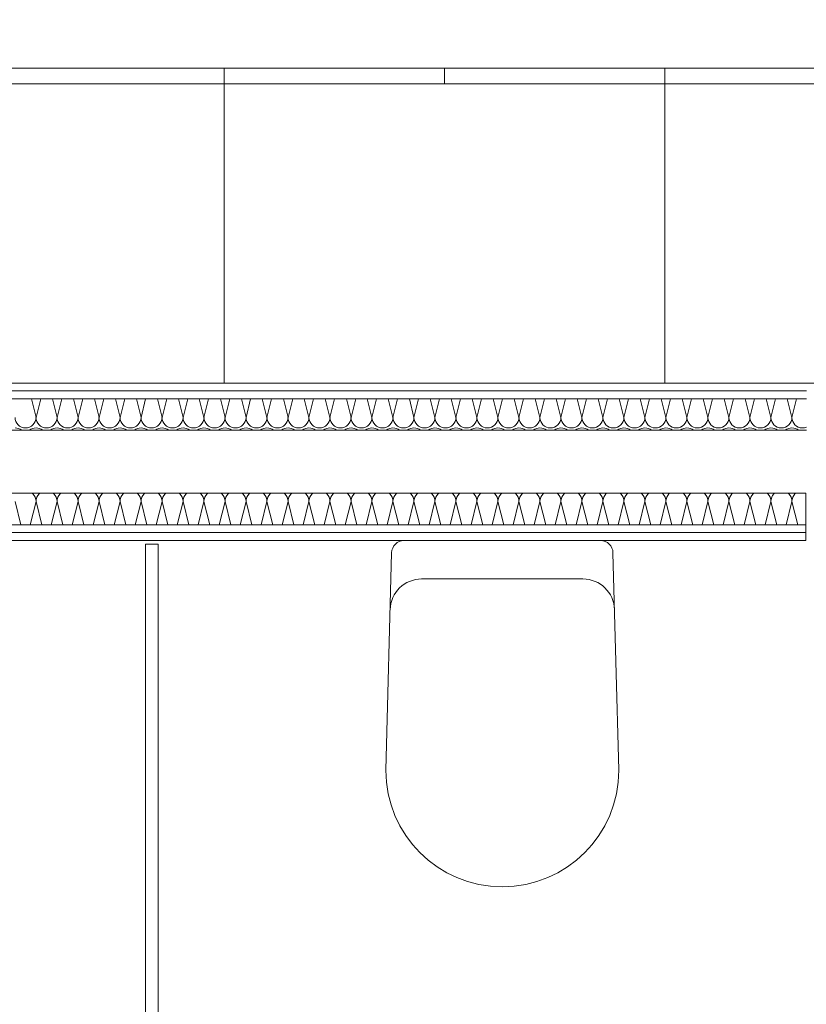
# Model space of a CAD drawing. Header units: metres. Extents: x -167 to 338, y -186 to 508.
# Tile 93 of 113: x 53.22 to 54.47, y 39.86 to 41.43. Entities that reach past the tile are written whole.
import ezdxf

# ---------------------------------------------------------------- set-up
doc = ezdxf.new("R2010")
doc.units = ezdxf.units.M
doc.header["$MEASUREMENT"] = 0
for name, color, linetype in [('10 Vormauerung', 7, 'Continuous'), ('50 Sanitäreinrichtung', 7, 'Continuous'), ('70 Sanitär Installation', 7, 'Continuous'), ('94 Genehmigungsplanung Bemaßung', 7, 'Continuous')]:
    doc.layers.add(name, color=color, linetype=linetype)
doc.styles.add('ERSTELLTER_STIL_1', font='arial.ttf')
doc.dimstyles.new('ERSTELLTER_STIL__1', dxfattribs={"dimtxt": 0.25, "dimasz": 0.19, "dimexe": 0.18, "dimexo": 0.1, "dimgap": 0, "dimtad": 1, "dimtih": 1, "dimtoh": 1, "dimzin": 0, "dimdsep": 46, "dimtxsty": 'ERSTELLTER_STIL_1', "dimblk": 'ARROWHEAD_6', "dimblk1": 'ARROWHEAD_6', "dimblk2": 'ARROWHEAD_6', "dimcen": 0.09, "dimclrd": 7, "dimclre": 7, "dimclrt": 7, "dimazin": 0, "dimtfac": 1, "dimtdec": 4, "dimtmove": 0, "dimatfit": 3, "dimfxl": 1, "dimtolj": 1, "dimtzin": 0, "dimarcsym": 0})
doc.dimstyles.new('ERSTELLTER_STIL__2', dxfattribs={"dimtxt": 0.25, "dimasz": 0.19, "dimexe": 0.18, "dimexo": 0.1, "dimgap": 0, "dimtad": 1, "dimzin": 0, "dimdsep": 46, "dimtxsty": 'ERSTELLTER_STIL_1', "dimblk": 'ARROWHEAD_6', "dimblk1": 'ARROWHEAD_6', "dimblk2": 'ARROWHEAD_6', "dimcen": 0.09, "dimclrd": 7, "dimclre": 7, "dimclrt": 7, "dimazin": 0, "dimtfac": 1, "dimtdec": 4, "dimtmove": 0, "dimatfit": 3, "dimfxl": 1, "dimtolj": 1, "dimtzin": 0, "dimarcsym": 0})
doc.dimstyles.new('ERSTELLTER_STIL__3', dxfattribs={"dimtxt": 0.2, "dimasz": 0.19, "dimexe": 0.18, "dimexo": 0.1, "dimgap": 0, "dimtad": 1, "dimtih": 1, "dimtoh": 1, "dimzin": 0, "dimdsep": 46, "dimtxsty": 'ERSTELLTER_STIL_1', "dimblk": 'ARROWHEAD_10', "dimblk1": 'ARROWHEAD_10', "dimblk2": 'ARROWHEAD_10', "dimcen": 0.09, "dimclrd": 8, "dimclre": 8, "dimclrt": 8, "dimazin": 0, "dimtfac": 1, "dimtdec": 4, "dimtmove": 0, "dimatfit": 3, "dimfxl": 1, "dimtolj": 1, "dimtzin": 0, "dimarcsym": 0})
pattern_1 = [(0, (27236.132094, 33357.27905), (0, 0.075), [0, -0.075])]

# ---------------------------------------------------------------- blocks, each defined once
blk = doc.blocks.new('*X130', base_point=(27236.1321, 33357.279))
at = {"layer": '10 Vormauerung', "color": 7, "linetype": 'Continuous', "lineweight": 13}
for p, q in [((53.2414, 40.8253), (53.2488, 40.7957)), ((53.2562, 40.8253), (53.2488, 40.7957)), ((53.2747, 40.8253), (53.2821, 40.7957)), ((53.2895, 40.8253), (53.2821, 40.7957)), ((53.308, 40.8253), (53.3154, 40.7957)), ((53.3228, 40.8253), (53.3154, 40.7957)), ((53.3414, 40.8253), (53.3488, 40.7957)), ((53.3562, 40.8253), (53.3488, 40.7957)), ((53.3747, 40.8253), (53.3821, 40.7957)), ((53.3895, 40.8253), (53.3821, 40.7957)), ((53.408, 40.8253), (53.4154, 40.7957)), ((53.4228, 40.8253), (53.4154, 40.7957)), ((53.4414, 40.8253), (53.4488, 40.7957)), ((53.4562, 40.8253), (53.4488, 40.7957)), ((53.4747, 40.8253), (53.4821, 40.7957)), ((53.4895, 40.8253), (53.4821, 40.7957)), ((53.508, 40.8253), (53.5154, 40.7957)), ((53.5228, 40.8253), (53.5154, 40.7957)), ((53.5414, 40.8253), (53.5488, 40.7957)), ((53.5562, 40.8253), (53.5488, 40.7957)), ((53.5747, 40.8253), (53.5821, 40.7957)), ((53.5895, 40.8253), (53.5821, 40.7957)), ((53.608, 40.8253), (53.6154, 40.7957)), ((53.6228, 40.8253), (53.6154, 40.7957)), ((53.6414, 40.8253), (53.6488, 40.7957)), ((53.6562, 40.8253), (53.6488, 40.7957)), ((53.6747, 40.8253), (53.6821, 40.7957)), ((53.6895, 40.8253), (53.6821, 40.7957)), ((53.708, 40.8253), (53.7154, 40.7957)), ((53.7228, 40.8253), (53.7154, 40.7957)), ((53.7414, 40.8253), (53.7488, 40.7957)), ((53.7562, 40.8253), (53.7488, 40.7957)), ((53.7747, 40.8253), (53.7821, 40.7957)), ((53.7895, 40.8253), (53.7821, 40.7957)), ((53.808, 40.8253), (53.8154, 40.7957)), ((53.8228, 40.8253), (53.8154, 40.7957)), ((53.8414, 40.8253), (53.8488, 40.7957)), ((53.8562, 40.8253), (53.8488, 40.7957)), ((53.8747, 40.8253), (53.8821, 40.7957)), ((53.8895, 40.8253), (53.8821, 40.7957)), ((53.908, 40.8253), (53.9154, 40.7957)), ((53.9228, 40.8253), (53.9154, 40.7957)), ((53.9414, 40.8253), (53.9488, 40.7957)), ((53.9562, 40.8253), (53.9488, 40.7957)), ((53.9747, 40.8253), (53.9821, 40.7957)), ((53.9895, 40.8253), (53.9821, 40.7957)), ((54.008, 40.8253), (54.0154, 40.7957)), ((54.0228, 40.8253), (54.0154, 40.7957)), ((54.0414, 40.8253), (54.0488, 40.7957)), ((54.0562, 40.8253), (54.0488, 40.7957)), ((54.0747, 40.8253), (54.0821, 40.7957)), ((54.0895, 40.8253), (54.0821, 40.7957)), ((54.108, 40.8253), (54.1154, 40.7957)), ((54.1228, 40.8253), (54.1154, 40.7957)), ((54.1414, 40.8253), (54.1488, 40.7957)), ((54.1562, 40.8253), (54.1488, 40.7957)), ((54.1747, 40.8253), (54.1821, 40.7957)), ((54.1895, 40.8253), (54.1821, 40.7957)), ((54.208, 40.8253), (54.2154, 40.7957)), ((54.2228, 40.8253), (54.2154, 40.7957)), ((54.2414, 40.8253), (54.2488, 40.7957)), ((54.2562, 40.8253), (54.2488, 40.7957)), ((54.2747, 40.8253), (54.2821, 40.7957)), ((54.2895, 40.8253), (54.2821, 40.7957)), ((54.308, 40.8253), (54.3154, 40.7957)), ((54.3228, 40.8253), (54.3154, 40.7957)), ((54.3414, 40.8253), (54.3488, 40.7957)), ((54.3562, 40.8253), (54.3488, 40.7957)), ((54.3747, 40.8253), (54.3821, 40.7957)), ((54.3895, 40.8253), (54.3821, 40.7957)), ((54.408, 40.8253), (54.4154, 40.7957)), ((54.4228, 40.8253), (54.4154, 40.7957)), ((54.4414, 40.8253), (54.4488, 40.7957)), ((54.4562, 40.8253), (54.4488, 40.7957))]:
    blk.add_line(p, q, dxfattribs=at)
for centre, start, end in [((53.2321, 40.7957), 180, 270), ((53.2321, 40.7957), 270, 0), ((53.2654, 40.7957), 180, 270), ((53.2654, 40.7957), 270, 0), ((53.2988, 40.7957), 180, 270), ((53.2988, 40.7957), 270, 0), ((53.3321, 40.7957), 180, 270), ((53.3321, 40.7957), 270, 0), ((53.3654, 40.7957), 180, 270), ((53.3654, 40.7957), 270, 0), ((53.3988, 40.7957), 180, 270), ((53.3988, 40.7957), 270, 0), ((53.4321, 40.7957), 180, 270), ((53.4321, 40.7957), 270, 0), ((53.4654, 40.7957), 180, 270), ((53.4654, 40.7957), 270, 0), ((53.4988, 40.7957), 180, 270), ((53.4988, 40.7957), 270, 0), ((53.5321, 40.7957), 180, 270), ((53.5321, 40.7957), 270, 0), ((53.5654, 40.7957), 180, 270), ((53.5654, 40.7957), 270, 0), ((53.5988, 40.7957), 180, 270), ((53.5988, 40.7957), 270, 0), ((53.6321, 40.7957), 180, 270), ((53.6321, 40.7957), 270, 0), ((53.6654, 40.7957), 180, 270), ((53.6654, 40.7957), 270, 0), ((53.6988, 40.7957), 180, 270), ((53.6988, 40.7957), 270, 0), ((53.7321, 40.7957), 180, 270), ((53.7321, 40.7957), 270, 0), ((53.7654, 40.7957), 180, 270), ((53.7654, 40.7957), 270, 0), ((53.7988, 40.7957), 180, 270), ((53.7988, 40.7957), 270, 0), ((53.8321, 40.7957), 180, 270), ((53.8321, 40.7957), 270, 0), ((53.8654, 40.7957), 180, 270), ((53.8654, 40.7957), 270, 0), ((53.8988, 40.7957), 180, 270), ((53.8988, 40.7957), 270, 0), ((53.9321, 40.7957), 180, 270), ((53.9321, 40.7957), 270, 0), ((53.9654, 40.7957), 180, 270), ((53.9654, 40.7957), 270, 0), ((53.9988, 40.7957), 180, 270), ((53.9988, 40.7957), 270, 0), ((54.0321, 40.7957), 180, 270), ((54.0321, 40.7957), 270, 0), ((54.0654, 40.7957), 180, 270), ((54.0654, 40.7957), 270, 0), ((54.0988, 40.7957), 180, 270), ((54.0988, 40.7957), 270, 0), ((54.1321, 40.7957), 180, 270), ((54.1321, 40.7957), 270, 0), ((54.1654, 40.7957), 180, 270), ((54.1654, 40.7957), 270, 0), ((54.1988, 40.7957), 180, 270), ((54.1988, 40.7957), 270, 0), ((54.2321, 40.7957), 180, 270), ((54.2321, 40.7957), 270, 0), ((54.2654, 40.7957), 180, 270), ((54.2654, 40.7957), 270, 0), ((54.2988, 40.7957), 180, 270), ((54.2988, 40.7957), 270, 0), ((54.3321, 40.7957), 180, 270), ((54.3321, 40.7957), 270, 0), ((54.3654, 40.7957), 180, 270), ((54.3654, 40.7957), 270, 0), ((54.3988, 40.7957), 180, 270), ((54.3988, 40.7957), 270, 0), ((54.4321, 40.7957), 180, 270), ((54.4321, 40.7957), 270, 0), ((54.4654, 40.7957), 180, 270), ((53.2154, 40.7624), 50.6719, 90), ((53.2488, 40.7624), 90, 129.3281), ((53.2488, 40.7624), 50.6719, 90), ((53.2821, 40.7624), 90, 129.3281), ((53.2821, 40.7624), 50.6719, 90), ((53.3154, 40.7624), 90, 129.3281), ((53.3154, 40.7624), 50.6719, 90), ((53.3488, 40.7624), 90, 129.3281), ((53.3488, 40.7624), 50.6719, 90), ((53.3821, 40.7624), 90, 129.3281), ((53.3821, 40.7624), 50.6719, 90), ((53.4154, 40.7624), 90, 129.3281), ((53.4154, 40.7624), 50.6719, 90), ((53.4488, 40.7624), 90, 129.3281), ((53.4488, 40.7624), 50.6719, 90), ((53.4821, 40.7624), 90, 129.3281), ((53.4821, 40.7624), 50.6719, 90), ((53.5154, 40.7624), 90, 129.3281), ((53.5154, 40.7624), 50.6719, 90), ((53.5488, 40.7624), 90, 129.3281), ((53.5488, 40.7624), 50.6719, 90), ((53.5821, 40.7624), 90, 129.3281), ((53.5821, 40.7624), 50.6719, 90), ((53.6154, 40.7624), 90, 129.3281), ((53.6154, 40.7624), 50.6719, 90), ((53.6488, 40.7624), 90, 129.3281), ((53.6488, 40.7624), 50.6719, 90), ((53.6821, 40.7624), 90, 129.3281), ((53.6821, 40.7624), 50.6719, 90), ((53.7154, 40.7624), 90, 129.3281), ((53.7154, 40.7624), 50.6719, 90), ((53.7488, 40.7624), 90, 129.3281), ((53.7488, 40.7624), 50.6719, 90), ((53.7821, 40.7624), 90, 129.3281), ((53.7821, 40.7624), 50.6719, 90), ((53.8154, 40.7624), 90, 129.3281), ((53.8154, 40.7624), 50.6719, 90), ((53.8488, 40.7624), 90, 129.3281), ((53.8488, 40.7624), 50.6719, 90), ((53.8821, 40.7624), 90, 129.3281), ((53.8821, 40.7624), 50.6719, 90), ((53.9154, 40.7624), 90, 129.3281), ((53.9154, 40.7624), 50.6719, 90), ((53.9488, 40.7624), 90, 129.3281), ((53.9488, 40.7624), 50.6719, 90), ((53.9821, 40.7624), 90, 129.3281), ((53.9821, 40.7624), 50.6719, 90), ((54.0154, 40.7624), 90, 129.3281), ((54.0154, 40.7624), 50.6719, 90), ((54.0488, 40.7624), 90, 129.3281), ((54.0488, 40.7624), 50.6719, 90), ((54.0821, 40.7624), 90, 129.3281), ((54.0821, 40.7624), 50.6719, 90), ((54.1154, 40.7624), 90, 129.3281), ((54.1154, 40.7624), 50.6719, 90), ((54.1488, 40.7624), 90, 129.3281), ((54.1488, 40.7624), 50.6719, 90), ((54.1821, 40.7624), 90, 129.3281), ((54.1821, 40.7624), 50.6719, 90), ((54.2154, 40.7624), 90, 129.3281), ((54.2154, 40.7624), 50.6719, 90), ((54.2488, 40.7624), 90, 129.3281), ((54.2488, 40.7624), 50.6719, 90), ((54.2821, 40.7624), 90, 129.3281), ((54.2821, 40.7624), 50.6719, 90), ((54.3154, 40.7624), 90, 129.3281), ((54.3154, 40.7624), 50.6719, 90), ((54.3488, 40.7624), 90, 129.3281), ((54.3488, 40.7624), 50.6719, 90), ((54.3821, 40.7624), 90, 129.3281), ((54.3821, 40.7624), 50.6719, 90), ((54.4154, 40.7624), 90, 129.3281), ((54.4154, 40.7624), 50.6719, 90), ((54.4488, 40.7624), 90, 129.3281), ((54.4488, 40.7624), 50.6719, 90), ((54.4654, 40.7957), 270, 293.1942), ((54.4821, 40.7624), 127.3118, 129.3281)]:
    blk.add_arc(centre, 0.0167, start, end, dxfattribs=at)
blk = doc.blocks.new('*X131', base_point=(27236.1321, 33357.279))
at = {"layer": '10 Vormauerung', "color": 7, "linetype": 'Continuous', "lineweight": 13}
for p, q in [((53.2439, 40.6742), (53.2425, 40.6753)), ((53.255, 40.6753), (53.2536, 40.6742)), ((53.2772, 40.6742), (53.2759, 40.6753)), ((53.2883, 40.6753), (53.287, 40.6742)), ((53.3105, 40.6742), (53.3092, 40.6753)), ((53.3217, 40.6753), (53.3203, 40.6742)), ((53.3439, 40.6742), (53.3425, 40.6753)), ((53.355, 40.6753), (53.3536, 40.6742)), ((53.3772, 40.6742), (53.3759, 40.6753)), ((53.3883, 40.6753), (53.387, 40.6742)), ((53.4105, 40.6742), (53.4092, 40.6753)), ((53.4217, 40.6753), (53.4203, 40.6742)), ((53.4439, 40.6742), (53.4425, 40.6753)), ((53.455, 40.6753), (53.4536, 40.6742)), ((53.4772, 40.6742), (53.4759, 40.6753)), ((53.4883, 40.6753), (53.487, 40.6742)), ((53.5105, 40.6742), (53.5092, 40.6753)), ((53.5217, 40.6753), (53.5203, 40.6742)), ((53.5439, 40.6742), (53.5425, 40.6753)), ((53.555, 40.6753), (53.5536, 40.6742)), ((53.5772, 40.6742), (53.5759, 40.6753)), ((53.5883, 40.6753), (53.587, 40.6742)), ((53.6105, 40.6742), (53.6092, 40.6753)), ((53.6217, 40.6753), (53.6203, 40.6742)), ((53.6439, 40.6742), (53.6425, 40.6753)), ((53.655, 40.6753), (53.6536, 40.6742)), ((53.6772, 40.6742), (53.6759, 40.6753)), ((53.6883, 40.6753), (53.687, 40.6742)), ((53.7105, 40.6742), (53.7092, 40.6753)), ((53.7217, 40.6753), (53.7203, 40.6742)), ((53.7439, 40.6742), (53.7425, 40.6753)), ((53.755, 40.6753), (53.7536, 40.6742)), ((53.7772, 40.6742), (53.7759, 40.6753)), ((53.7883, 40.6753), (53.787, 40.6742)), ((53.8105, 40.6742), (53.8092, 40.6753)), ((53.8217, 40.6753), (53.8203, 40.6742)), ((53.8439, 40.6742), (53.8425, 40.6753)), ((53.855, 40.6753), (53.8536, 40.6742)), ((53.8772, 40.6742), (53.8759, 40.6753)), ((53.8883, 40.6753), (53.887, 40.6742)), ((53.9105, 40.6742), (53.9092, 40.6753)), ((53.9217, 40.6753), (53.9203, 40.6742)), ((53.9439, 40.6742), (53.9425, 40.6753)), ((53.955, 40.6753), (53.9536, 40.6742)), ((53.9772, 40.6742), (53.9759, 40.6753)), ((53.9883, 40.6753), (53.987, 40.6742)), ((54.0105, 40.6742), (54.0092, 40.6753)), ((54.0217, 40.6753), (54.0203, 40.6742)), ((54.0439, 40.6742), (54.0425, 40.6753)), ((54.055, 40.6753), (54.0536, 40.6742)), ((54.0772, 40.6742), (54.0759, 40.6753)), ((54.0883, 40.6753), (54.087, 40.6742)), ((54.1105, 40.6742), (54.1092, 40.6753)), ((54.1217, 40.6753), (54.1203, 40.6742)), ((54.1439, 40.6742), (54.1425, 40.6753)), ((54.155, 40.6753), (54.1536, 40.6742)), ((54.1772, 40.6742), (54.1759, 40.6753)), ((54.1883, 40.6753), (54.187, 40.6742)), ((54.2105, 40.6742), (54.2092, 40.6753)), ((54.2217, 40.6753), (54.2203, 40.6742)), ((54.2439, 40.6742), (54.2425, 40.6753)), ((54.255, 40.6753), (54.2536, 40.6742)), ((54.2772, 40.6742), (54.2759, 40.6753)), ((54.2883, 40.6753), (54.287, 40.6742)), ((54.3105, 40.6742), (54.3092, 40.6753)), ((54.3217, 40.6753), (54.3203, 40.6742)), ((54.3439, 40.6742), (54.3425, 40.6753)), ((54.355, 40.6753), (54.3536, 40.6742)), ((54.3772, 40.6742), (54.3759, 40.6753)), ((54.3883, 40.6753), (54.387, 40.6742)), ((54.4105, 40.6742), (54.4092, 40.6753)), ((54.4217, 40.6753), (54.4203, 40.6742)), ((54.4439, 40.6742), (54.4425, 40.6753)), ((54.455, 40.6753), (54.4536, 40.6742)), ((53.2247, 40.6253), (53.2154, 40.6624)), ((53.2395, 40.6253), (53.2488, 40.6624)), ((53.246, 40.6716), (53.2439, 40.6742)), ((53.2475, 40.6688), (53.246, 40.6716)), ((53.2484, 40.6656), (53.2475, 40.6688)), ((53.2488, 40.6624), (53.2484, 40.6656)), ((53.2491, 40.6656), (53.2488, 40.6624)), ((53.258, 40.6253), (53.2488, 40.6624)), ((53.25, 40.6688), (53.2491, 40.6656)), ((53.2516, 40.6716), (53.25, 40.6688)), ((53.2536, 40.6742), (53.2516, 40.6716)), ((53.2728, 40.6253), (53.2821, 40.6624)), ((53.2793, 40.6716), (53.2772, 40.6742)), ((53.2808, 40.6688), (53.2793, 40.6716)), ((53.2818, 40.6656), (53.2808, 40.6688)), ((53.2821, 40.6624), (53.2818, 40.6656)), ((53.2824, 40.6656), (53.2821, 40.6624)), ((53.2914, 40.6253), (53.2821, 40.6624)), ((53.2834, 40.6688), (53.2824, 40.6656)), ((53.2849, 40.6716), (53.2834, 40.6688)), ((53.287, 40.6742), (53.2849, 40.6716)), ((53.3062, 40.6253), (53.3154, 40.6624)), ((53.3126, 40.6716), (53.3105, 40.6742)), ((53.3142, 40.6688), (53.3126, 40.6716)), ((53.3151, 40.6656), (53.3142, 40.6688)), ((53.3154, 40.6624), (53.3151, 40.6656)), ((53.3157, 40.6656), (53.3154, 40.6624)), ((53.3247, 40.6253), (53.3154, 40.6624)), ((53.3167, 40.6688), (53.3157, 40.6656)), ((53.3182, 40.6716), (53.3167, 40.6688)), ((53.3203, 40.6742), (53.3182, 40.6716)), ((53.3395, 40.6253), (53.3488, 40.6624)), ((53.346, 40.6716), (53.3439, 40.6742)), ((53.3475, 40.6688), (53.346, 40.6716)), ((53.3484, 40.6656), (53.3475, 40.6688)), ((53.3488, 40.6624), (53.3484, 40.6656)), ((53.3491, 40.6656), (53.3488, 40.6624)), ((53.358, 40.6253), (53.3488, 40.6624)), ((53.35, 40.6688), (53.3491, 40.6656)), ((53.3516, 40.6716), (53.35, 40.6688)), ((53.3536, 40.6742), (53.3516, 40.6716)), ((53.3728, 40.6253), (53.3821, 40.6624)), ((53.3793, 40.6716), (53.3772, 40.6742)), ((53.3808, 40.6688), (53.3793, 40.6716)), ((53.3818, 40.6656), (53.3808, 40.6688)), ((53.3821, 40.6624), (53.3818, 40.6656)), ((53.3824, 40.6656), (53.3821, 40.6624)), ((53.3914, 40.6253), (53.3821, 40.6624)), ((53.3834, 40.6688), (53.3824, 40.6656)), ((53.3849, 40.6716), (53.3834, 40.6688)), ((53.387, 40.6742), (53.3849, 40.6716)), ((53.4062, 40.6253), (53.4154, 40.6624)), ((53.4126, 40.6716), (53.4105, 40.6742)), ((53.4142, 40.6688), (53.4126, 40.6716)), ((53.4151, 40.6656), (53.4142, 40.6688)), ((53.4154, 40.6624), (53.4151, 40.6656)), ((53.4157, 40.6656), (53.4154, 40.6624)), ((53.4247, 40.6253), (53.4154, 40.6624)), ((53.4167, 40.6688), (53.4157, 40.6656)), ((53.4182, 40.6716), (53.4167, 40.6688)), ((53.4203, 40.6742), (53.4182, 40.6716)), ((53.4395, 40.6253), (53.4488, 40.6624)), ((53.446, 40.6716), (53.4439, 40.6742)), ((53.4475, 40.6688), (53.446, 40.6716)), ((53.4484, 40.6656), (53.4475, 40.6688)), ((53.4488, 40.6624), (53.4484, 40.6656)), ((53.4491, 40.6656), (53.4488, 40.6624)), ((53.458, 40.6253), (53.4488, 40.6624)), ((53.45, 40.6688), (53.4491, 40.6656)), ((53.4516, 40.6716), (53.45, 40.6688)), ((53.4536, 40.6742), (53.4516, 40.6716)), ((53.4728, 40.6253), (53.4821, 40.6624)), ((53.4793, 40.6716), (53.4772, 40.6742)), ((53.4808, 40.6688), (53.4793, 40.6716)), ((53.4818, 40.6656), (53.4808, 40.6688)), ((53.4821, 40.6624), (53.4818, 40.6656)), ((53.4824, 40.6656), (53.4821, 40.6624)), ((53.4914, 40.6253), (53.4821, 40.6624)), ((53.4834, 40.6688), (53.4824, 40.6656)), ((53.4849, 40.6716), (53.4834, 40.6688)), ((53.487, 40.6742), (53.4849, 40.6716)), ((53.5062, 40.6253), (53.5154, 40.6624)), ((53.5126, 40.6716), (53.5105, 40.6742)), ((53.5142, 40.6688), (53.5126, 40.6716)), ((53.5151, 40.6656), (53.5142, 40.6688)), ((53.5154, 40.6624), (53.5151, 40.6656)), ((53.5157, 40.6656), (53.5154, 40.6624)), ((53.5247, 40.6253), (53.5154, 40.6624)), ((53.5167, 40.6688), (53.5157, 40.6656)), ((53.5182, 40.6716), (53.5167, 40.6688)), ((53.5203, 40.6742), (53.5182, 40.6716)), ((53.5395, 40.6253), (53.5488, 40.6624)), ((53.546, 40.6716), (53.5439, 40.6742)), ((53.5475, 40.6688), (53.546, 40.6716)), ((53.5484, 40.6656), (53.5475, 40.6688)), ((53.5488, 40.6624), (53.5484, 40.6656)), ((53.5491, 40.6656), (53.5488, 40.6624)), ((53.558, 40.6253), (53.5488, 40.6624)), ((53.55, 40.6688), (53.5491, 40.6656)), ((53.5516, 40.6716), (53.55, 40.6688)), ((53.5536, 40.6742), (53.5516, 40.6716)), ((53.5728, 40.6253), (53.5821, 40.6624)), ((53.5793, 40.6716), (53.5772, 40.6742)), ((53.5808, 40.6688), (53.5793, 40.6716)), ((53.5818, 40.6656), (53.5808, 40.6688)), ((53.5821, 40.6624), (53.5818, 40.6656)), ((53.5824, 40.6656), (53.5821, 40.6624)), ((53.5914, 40.6253), (53.5821, 40.6624)), ((53.5834, 40.6688), (53.5824, 40.6656)), ((53.5849, 40.6716), (53.5834, 40.6688)), ((53.587, 40.6742), (53.5849, 40.6716)), ((53.6062, 40.6253), (53.6154, 40.6624)), ((53.6126, 40.6716), (53.6105, 40.6742)), ((53.6142, 40.6688), (53.6126, 40.6716)), ((53.6151, 40.6656), (53.6142, 40.6688)), ((53.6154, 40.6624), (53.6151, 40.6656)), ((53.6157, 40.6656), (53.6154, 40.6624)), ((53.6247, 40.6253), (53.6154, 40.6624)), ((53.6167, 40.6688), (53.6157, 40.6656)), ((53.6182, 40.6716), (53.6167, 40.6688)), ((53.6203, 40.6742), (53.6182, 40.6716)), ((53.6395, 40.6253), (53.6488, 40.6624)), ((53.646, 40.6716), (53.6439, 40.6742)), ((53.6475, 40.6688), (53.646, 40.6716)), ((53.6484, 40.6656), (53.6475, 40.6688)), ((53.6488, 40.6624), (53.6484, 40.6656)), ((53.6491, 40.6656), (53.6488, 40.6624)), ((53.658, 40.6253), (53.6488, 40.6624)), ((53.65, 40.6688), (53.6491, 40.6656)), ((53.6516, 40.6716), (53.65, 40.6688)), ((53.6536, 40.6742), (53.6516, 40.6716)), ((53.6728, 40.6253), (53.6821, 40.6624)), ((53.6793, 40.6716), (53.6772, 40.6742)), ((53.6808, 40.6688), (53.6793, 40.6716)), ((53.6818, 40.6656), (53.6808, 40.6688)), ((53.6821, 40.6624), (53.6818, 40.6656)), ((53.6824, 40.6656), (53.6821, 40.6624)), ((53.6914, 40.6253), (53.6821, 40.6624)), ((53.6834, 40.6688), (53.6824, 40.6656)), ((53.6849, 40.6716), (53.6834, 40.6688)), ((53.687, 40.6742), (53.6849, 40.6716)), ((53.7062, 40.6253), (53.7154, 40.6624)), ((53.7126, 40.6716), (53.7105, 40.6742)), ((53.7142, 40.6688), (53.7126, 40.6716)), ((53.7151, 40.6656), (53.7142, 40.6688)), ((53.7154, 40.6624), (53.7151, 40.6656)), ((53.7157, 40.6656), (53.7154, 40.6624)), ((53.7247, 40.6253), (53.7154, 40.6624)), ((53.7167, 40.6688), (53.7157, 40.6656)), ((53.7182, 40.6716), (53.7167, 40.6688)), ((53.7203, 40.6742), (53.7182, 40.6716)), ((53.7395, 40.6253), (53.7488, 40.6624)), ((53.746, 40.6716), (53.7439, 40.6742)), ((53.7475, 40.6688), (53.746, 40.6716)), ((53.7484, 40.6656), (53.7475, 40.6688)), ((53.7488, 40.6624), (53.7484, 40.6656)), ((53.7491, 40.6656), (53.7488, 40.6624)), ((53.758, 40.6253), (53.7488, 40.6624)), ((53.75, 40.6688), (53.7491, 40.6656)), ((53.7516, 40.6716), (53.75, 40.6688)), ((53.7536, 40.6742), (53.7516, 40.6716)), ((53.7728, 40.6253), (53.7821, 40.6624)), ((53.7793, 40.6716), (53.7772, 40.6742)), ((53.7808, 40.6688), (53.7793, 40.6716)), ((53.7818, 40.6656), (53.7808, 40.6688)), ((53.7821, 40.6624), (53.7818, 40.6656)), ((53.7824, 40.6656), (53.7821, 40.6624)), ((53.7914, 40.6253), (53.7821, 40.6624)), ((53.7834, 40.6688), (53.7824, 40.6656)), ((53.7849, 40.6716), (53.7834, 40.6688)), ((53.787, 40.6742), (53.7849, 40.6716)), ((53.8062, 40.6253), (53.8154, 40.6624)), ((53.8126, 40.6716), (53.8105, 40.6742)), ((53.8142, 40.6688), (53.8126, 40.6716)), ((53.8151, 40.6656), (53.8142, 40.6688)), ((53.8154, 40.6624), (53.8151, 40.6656)), ((53.8157, 40.6656), (53.8154, 40.6624)), ((53.8247, 40.6253), (53.8154, 40.6624)), ((53.8167, 40.6688), (53.8157, 40.6656)), ((53.8182, 40.6716), (53.8167, 40.6688)), ((53.8203, 40.6742), (53.8182, 40.6716)), ((53.8395, 40.6253), (53.8488, 40.6624)), ((53.846, 40.6716), (53.8439, 40.6742)), ((53.8475, 40.6688), (53.846, 40.6716)), ((53.8484, 40.6656), (53.8475, 40.6688)), ((53.8488, 40.6624), (53.8484, 40.6656)), ((53.8491, 40.6656), (53.8488, 40.6624)), ((53.858, 40.6253), (53.8488, 40.6624)), ((53.85, 40.6688), (53.8491, 40.6656)), ((53.8516, 40.6716), (53.85, 40.6688)), ((53.8536, 40.6742), (53.8516, 40.6716)), ((53.8728, 40.6253), (53.8821, 40.6624)), ((53.8793, 40.6716), (53.8772, 40.6742)), ((53.8808, 40.6688), (53.8793, 40.6716)), ((53.8818, 40.6656), (53.8808, 40.6688)), ((53.8821, 40.6624), (53.8818, 40.6656)), ((53.8824, 40.6656), (53.8821, 40.6624)), ((53.8914, 40.6253), (53.8821, 40.6624)), ((53.8834, 40.6688), (53.8824, 40.6656)), ((53.8849, 40.6716), (53.8834, 40.6688)), ((53.887, 40.6742), (53.8849, 40.6716)), ((53.9062, 40.6253), (53.9154, 40.6624)), ((53.9126, 40.6716), (53.9105, 40.6742)), ((53.9142, 40.6688), (53.9126, 40.6716)), ((53.9151, 40.6656), (53.9142, 40.6688)), ((53.9154, 40.6624), (53.9151, 40.6656)), ((53.9157, 40.6656), (53.9154, 40.6624)), ((53.9247, 40.6253), (53.9154, 40.6624)), ((53.9167, 40.6688), (53.9157, 40.6656)), ((53.9182, 40.6716), (53.9167, 40.6688)), ((53.9203, 40.6742), (53.9182, 40.6716)), ((53.9395, 40.6253), (53.9488, 40.6624)), ((53.946, 40.6716), (53.9439, 40.6742)), ((53.9475, 40.6688), (53.946, 40.6716)), ((53.9484, 40.6656), (53.9475, 40.6688)), ((53.9488, 40.6624), (53.9484, 40.6656)), ((53.9491, 40.6656), (53.9488, 40.6624)), ((53.958, 40.6253), (53.9488, 40.6624)), ((53.95, 40.6688), (53.9491, 40.6656)), ((53.9516, 40.6716), (53.95, 40.6688)), ((53.9536, 40.6742), (53.9516, 40.6716)), ((53.9728, 40.6253), (53.9821, 40.6624)), ((53.9793, 40.6716), (53.9772, 40.6742)), ((53.9808, 40.6688), (53.9793, 40.6716)), ((53.9818, 40.6656), (53.9808, 40.6688)), ((53.9821, 40.6624), (53.9818, 40.6656)), ((53.9824, 40.6656), (53.9821, 40.6624)), ((53.9914, 40.6253), (53.9821, 40.6624)), ((53.9834, 40.6688), (53.9824, 40.6656)), ((53.9849, 40.6716), (53.9834, 40.6688)), ((53.987, 40.6742), (53.9849, 40.6716)), ((54.0062, 40.6253), (54.0154, 40.6624)), ((54.0126, 40.6716), (54.0105, 40.6742)), ((54.0142, 40.6688), (54.0126, 40.6716)), ((54.0151, 40.6656), (54.0142, 40.6688)), ((54.0154, 40.6624), (54.0151, 40.6656)), ((54.0157, 40.6656), (54.0154, 40.6624)), ((54.0247, 40.6253), (54.0154, 40.6624)), ((54.0167, 40.6688), (54.0157, 40.6656)), ((54.0182, 40.6716), (54.0167, 40.6688)), ((54.0203, 40.6742), (54.0182, 40.6716)), ((54.0395, 40.6253), (54.0488, 40.6624)), ((54.046, 40.6716), (54.0439, 40.6742)), ((54.0475, 40.6688), (54.046, 40.6716)), ((54.0484, 40.6656), (54.0475, 40.6688)), ((54.0488, 40.6624), (54.0484, 40.6656)), ((54.0491, 40.6656), (54.0488, 40.6624)), ((54.058, 40.6253), (54.0488, 40.6624)), ((54.05, 40.6688), (54.0491, 40.6656)), ((54.0516, 40.6716), (54.05, 40.6688)), ((54.0536, 40.6742), (54.0516, 40.6716)), ((54.0728, 40.6253), (54.0821, 40.6624)), ((54.0793, 40.6716), (54.0772, 40.6742)), ((54.0808, 40.6688), (54.0793, 40.6716)), ((54.0818, 40.6656), (54.0808, 40.6688)), ((54.0821, 40.6624), (54.0818, 40.6656)), ((54.0824, 40.6656), (54.0821, 40.6624)), ((54.0914, 40.6253), (54.0821, 40.6624)), ((54.0834, 40.6688), (54.0824, 40.6656)), ((54.0849, 40.6716), (54.0834, 40.6688)), ((54.087, 40.6742), (54.0849, 40.6716)), ((54.1062, 40.6253), (54.1154, 40.6624)), ((54.1126, 40.6716), (54.1105, 40.6742)), ((54.1142, 40.6688), (54.1126, 40.6716)), ((54.1151, 40.6656), (54.1142, 40.6688)), ((54.1154, 40.6624), (54.1151, 40.6656)), ((54.1157, 40.6656), (54.1154, 40.6624)), ((54.1247, 40.6253), (54.1154, 40.6624)), ((54.1167, 40.6688), (54.1157, 40.6656)), ((54.1182, 40.6716), (54.1167, 40.6688)), ((54.1203, 40.6742), (54.1182, 40.6716)), ((54.1395, 40.6253), (54.1488, 40.6624)), ((54.146, 40.6716), (54.1439, 40.6742)), ((54.1475, 40.6688), (54.146, 40.6716)), ((54.1484, 40.6656), (54.1475, 40.6688)), ((54.1488, 40.6624), (54.1484, 40.6656)), ((54.1491, 40.6656), (54.1488, 40.6624)), ((54.158, 40.6253), (54.1488, 40.6624)), ((54.15, 40.6688), (54.1491, 40.6656)), ((54.1516, 40.6716), (54.15, 40.6688)), ((54.1536, 40.6742), (54.1516, 40.6716)), ((54.1728, 40.6253), (54.1821, 40.6624)), ((54.1793, 40.6716), (54.1772, 40.6742)), ((54.1808, 40.6688), (54.1793, 40.6716)), ((54.1818, 40.6656), (54.1808, 40.6688)), ((54.1821, 40.6624), (54.1818, 40.6656)), ((54.1824, 40.6656), (54.1821, 40.6624)), ((54.1914, 40.6253), (54.1821, 40.6624)), ((54.1834, 40.6688), (54.1824, 40.6656)), ((54.1849, 40.6716), (54.1834, 40.6688)), ((54.187, 40.6742), (54.1849, 40.6716)), ((54.2062, 40.6253), (54.2154, 40.6624)), ((54.2126, 40.6716), (54.2105, 40.6742)), ((54.2142, 40.6688), (54.2126, 40.6716)), ((54.2151, 40.6656), (54.2142, 40.6688)), ((54.2154, 40.6624), (54.2151, 40.6656)), ((54.2157, 40.6656), (54.2154, 40.6624)), ((54.2247, 40.6253), (54.2154, 40.6624)), ((54.2167, 40.6688), (54.2157, 40.6656)), ((54.2182, 40.6716), (54.2167, 40.6688)), ((54.2203, 40.6742), (54.2182, 40.6716)), ((54.2395, 40.6253), (54.2488, 40.6624)), ((54.246, 40.6716), (54.2439, 40.6742)), ((54.2475, 40.6688), (54.246, 40.6716)), ((54.2484, 40.6656), (54.2475, 40.6688)), ((54.2488, 40.6624), (54.2484, 40.6656)), ((54.2491, 40.6656), (54.2488, 40.6624)), ((54.258, 40.6253), (54.2488, 40.6624)), ((54.25, 40.6688), (54.2491, 40.6656)), ((54.2516, 40.6716), (54.25, 40.6688)), ((54.2536, 40.6742), (54.2516, 40.6716)), ((54.2728, 40.6253), (54.2821, 40.6624)), ((54.2793, 40.6716), (54.2772, 40.6742)), ((54.2808, 40.6688), (54.2793, 40.6716)), ((54.2818, 40.6656), (54.2808, 40.6688)), ((54.2821, 40.6624), (54.2818, 40.6656)), ((54.2824, 40.6656), (54.2821, 40.6624)), ((54.2914, 40.6253), (54.2821, 40.6624)), ((54.2834, 40.6688), (54.2824, 40.6656)), ((54.2849, 40.6716), (54.2834, 40.6688)), ((54.287, 40.6742), (54.2849, 40.6716)), ((54.3062, 40.6253), (54.3154, 40.6624)), ((54.3126, 40.6716), (54.3105, 40.6742)), ((54.3142, 40.6688), (54.3126, 40.6716)), ((54.3151, 40.6656), (54.3142, 40.6688)), ((54.3154, 40.6624), (54.3151, 40.6656)), ((54.3157, 40.6656), (54.3154, 40.6624)), ((54.3247, 40.6253), (54.3154, 40.6624)), ((54.3167, 40.6688), (54.3157, 40.6656)), ((54.3182, 40.6716), (54.3167, 40.6688)), ((54.3203, 40.6742), (54.3182, 40.6716)), ((54.3395, 40.6253), (54.3488, 40.6624)), ((54.346, 40.6716), (54.3439, 40.6742)), ((54.3475, 40.6688), (54.346, 40.6716)), ((54.3484, 40.6656), (54.3475, 40.6688)), ((54.3488, 40.6624), (54.3484, 40.6656)), ((54.3491, 40.6656), (54.3488, 40.6624)), ((54.358, 40.6253), (54.3488, 40.6624)), ((54.35, 40.6688), (54.3491, 40.6656)), ((54.3516, 40.6716), (54.35, 40.6688)), ((54.3536, 40.6742), (54.3516, 40.6716)), ((54.3728, 40.6253), (54.3821, 40.6624)), ((54.3793, 40.6716), (54.3772, 40.6742)), ((54.3808, 40.6688), (54.3793, 40.6716)), ((54.3818, 40.6656), (54.3808, 40.6688)), ((54.3821, 40.6624), (54.3818, 40.6656)), ((54.3824, 40.6656), (54.3821, 40.6624)), ((54.3914, 40.6253), (54.3821, 40.6624)), ((54.3834, 40.6688), (54.3824, 40.6656)), ((54.3849, 40.6716), (54.3834, 40.6688)), ((54.387, 40.6742), (54.3849, 40.6716)), ((54.4062, 40.6253), (54.4154, 40.6624)), ((54.4126, 40.6716), (54.4105, 40.6742)), ((54.4142, 40.6688), (54.4126, 40.6716)), ((54.4151, 40.6656), (54.4142, 40.6688)), ((54.4154, 40.6624), (54.4151, 40.6656)), ((54.4157, 40.6656), (54.4154, 40.6624)), ((54.4247, 40.6253), (54.4154, 40.6624)), ((54.4167, 40.6688), (54.4157, 40.6656)), ((54.4182, 40.6716), (54.4167, 40.6688)), ((54.4203, 40.6742), (54.4182, 40.6716)), ((54.4395, 40.6253), (54.4488, 40.6624)), ((54.446, 40.6716), (54.4439, 40.6742)), ((54.4475, 40.6688), (54.446, 40.6716)), ((54.4484, 40.6656), (54.4475, 40.6688)), ((54.4488, 40.6624), (54.4484, 40.6656)), ((54.4491, 40.6656), (54.4488, 40.6624)), ((54.458, 40.6253), (54.4488, 40.6624)), ((54.45, 40.6688), (54.4491, 40.6656)), ((54.4516, 40.6716), (54.45, 40.6688)), ((54.4536, 40.6742), (54.4516, 40.6716))]:
    blk.add_line(p, q, dxfattribs=at)
blk = doc.blocks.new('Wand WC 27')
at = {"layer": '50 Sanitäreinrichtung', "color": 7, "linetype": 'Continuous', "lineweight": 13}
blk.add_line((-0.1281, -0.0612), (0.1281, -0.0612), dxfattribs=at)
at = {"layer": '50 Sanitäreinrichtung', "color": 7, "linetype": 'Continuous', "lineweight": 13, "flags": 128}
blk.add_lwpolyline([(0.185, -0.365), (0.1757, -0.0196, 0.406228), (0.1559, 0), (-0.1559, 0, 0.406228), (-0.1757, -0.0196), (-0.185, -0.365, 1)], format="xyb", close=True, dxfattribs=at)
at = {"layer": '50 Sanitäreinrichtung', "color": 7, "linetype": 'Continuous', "lineweight": 13}
for centre, start, end in [((-0.1281, -0.1112), 89.9987, 178.4527), ((0.1281, -0.1112), 1.5473, 90.0013)]:
    blk.add_arc(centre, 0.05, start, end, dxfattribs=at)
blk = doc.blocks.new('Büroschrank 27')
at = {"layer": '50 Sanitäreinrichtung', "color": 7, "linetype": 'Continuous', "lineweight": 13}
for p, q in [((0, 0.025), (0.7, 0.025)), ((0, 0), (0, 0.025)), ((0.35, 0), (0.35, 0.025))]:
    blk.add_line(p, q, dxfattribs=at)
at = {"layer": '50 Sanitäreinrichtung', "color": 7, "linetype": 'Continuous', "lineweight": 13, "flags": 128}
blk.add_lwpolyline([(0, 0), (0.7, 0), (0.7, 0.5), (0, 0.5)], close=True, dxfattribs=at)
blk = doc.blocks.new('*D473', base_point=(27236.1321, 33357.279))
at = {"layer": '94 Genehmigungsplanung Bemaßung', "color": 7, "linetype": 'Continuous', "lineweight": 13}
for p, q in [((38.2411, 45.7456), (38.2411, 46.1206)), ((57.8425, 45.7456), (57.8425, 46.1206)), ((38.3411, 46.0331), (38.1411, 45.8331)), ((57.9425, 46.0331), (57.7425, 45.8331)), ((38.2411, 45.9331), (57.8425, 45.9331))]:
    blk.add_line(p, q, dxfattribs=at)
at = {"layer": '94 Genehmigungsplanung Bemaßung', "color": 7, "lineweight": 13, "char_height": 0.25, "attachment_point": 7, "style": 'ERSTELLTER_STIL_1'}
for s, insert in [('\\A1;{\\pql;\\fArial|b0|i0|c0|p0;\\W1.000000;19,60}', (47.4221, 45.9831)), ('\\A1;{\\pql;\\fArial|b0|i0|c0|p0;\\W1.000000;32}', (57.3611, 45.9831))]:
    blk.add_mtext(s, dxfattribs=dict(at, insert=insert))
blk = doc.blocks.new('ARROWHEAD_6')
at = {"color": 0, "linetype": 'Continuous', "lineweight": 0}
for p, q in [((-0.5, -0.5), (0.5, 0.5)), ((0, 0), (-1, 0))]:
    blk.add_line(p, q, dxfattribs=at)
blk = doc.blocks.new('*D484', base_point=(27236.1321, 33357.279))
at = {"layer": '94 Genehmigungsplanung Bemaßung', "color": 7, "linetype": 'Continuous', "lineweight": 13}
for p, q in [((60.8659, 43.7797), (61.0659, 43.5797)), ((61.1534, 43.6797), (60.7784, 43.6797)), ((60.9659, 37.1352), (60.9659, 43.6797)), ((60.8659, 37.2352), (61.0659, 37.0352)), ((61.1534, 37.1352), (60.7784, 37.1352))]:
    blk.add_line(p, q, dxfattribs=at)
at = {"layer": '94 Genehmigungsplanung Bemaßung', "color": 7, "lineweight": 13, "char_height": 0.25, "attachment_point": 7, "rotation": 90, "style": 'ERSTELLTER_STIL_1'}
for s, insert in [('\\A1;{\\pql;\\fArial|b0|i0|c0|p0;\\W1.000000;32}', (60.9159, 43.1983)), ('\\A1;{\\pql;\\fArial|b0|i0|c0|p0;\\W1.000000;6,54\\fArial|b0|i0|c0|p0;\\W1.000000;\\A1{\\H.66x;\\S5^  ;}}', (60.9759, 39.8202))]:
    blk.add_mtext(s, dxfattribs=dict(at, insert=insert))
blk = doc.blocks.new('*D487', base_point=(27236.1321, 33357.279))
at = {"layer": '94 Genehmigungsplanung Bemaßung', "color": 7, "linetype": 'Continuous', "lineweight": 13}
for p, q in [((62.3525, 43.9997), (62.3525, 44.1497)), ((62.4525, 43.8997), (62.2525, 44.0997)), ((62.54, 43.9997), (62.165, 43.9997)), ((62.3525, 28.1797), (62.3525, 43.9997)), ((62.2525, 28.2797), (62.4525, 28.0797)), ((62.54, 28.1797), (62.165, 28.1797))]:
    blk.add_line(p, q, dxfattribs=at)
at = {"layer": '94 Genehmigungsplanung Bemaßung', "color": 7, "lineweight": 13, "insert": (62.3025, 35.6607), "char_height": 0.25, "attachment_point": 7, "rotation": 90, "style": 'ERSTELLTER_STIL_1'}
blk.add_mtext('\\A1;{\\pql;\\fArial|b0|i0|c0|p0;\\W1.000000;15,82}', dxfattribs=at)
blk = doc.blocks.new('*D522', base_point=(27236.1321, 33357.279))
at = {"layer": '94 Genehmigungsplanung Bemaßung', "linetype": 'Continuous', "lineweight": 18}
for points in [[(52.3222, 41.6336), (52.4222, 41.5336), (52.4222, 41.7336)], [(53.4225, 41.6336), (53.3225, 41.7336), (53.3225, 41.5336)]]:
    blk.add_hatch(color=8, dxfattribs=at).paths.add_polyline_path(points)
at = {"layer": '94 Genehmigungsplanung Bemaßung', "color": 8, "linetype": 'Continuous', "lineweight": 18}
for p, q in [((52.3222, 41.4461), (52.3222, 41.8211)), ((53.4225, 41.4461), (53.4225, 41.8211)), ((52.3222, 41.6336), (52.4222, 41.7336)), ((52.4222, 41.7336), (52.4222, 41.5336)), ((53.3225, 41.5336), (53.3225, 41.7336)), ((53.4225, 41.6336), (53.3225, 41.7336)), ((52.3222, 41.6336), (52.4222, 41.5336)), ((52.4222, 41.6336), (53.3225, 41.6336)), ((53.4225, 41.6336), (53.3225, 41.5336))]:
    blk.add_line(p, q, dxfattribs=at)
at = {"layer": '94 Genehmigungsplanung Bemaßung', "color": 8, "lineweight": 18, "char_height": 0.2, "attachment_point": 7, "style": 'ERSTELLTER_STIL_1'}
for s, insert in [('\\A1;{\\pql;\\fArial|b0|i0|c0|p0;\\W1.000000;1,10}', (52.5291, 41.6736)), ('\\A1;{\\pql;\\fArial|b0|i0|c0|p0;\\W1.000000;2}', (53.17, 41.6736))]:
    blk.add_mtext(s, dxfattribs=dict(at, insert=insert))
blk = doc.blocks.new('ARROWHEAD_10')
at = {"linetype": 'Continuous', "lineweight": 0}
blk.add_hatch(color=0, dxfattribs=at).paths.add_polyline_path([(-0.525, 0.525), (0, 0), (-0.525, -0.525)])
at = {"color": 0, "linetype": 'Continuous', "lineweight": 0}
blk.add_line((0, 0), (-1, 0), dxfattribs=at)
blk = doc.blocks.new('*D523', base_point=(27236.1321, 33357.279))
at = {"layer": '94 Genehmigungsplanung Bemaßung', "linetype": 'Continuous', "lineweight": 18}
for points in [[(53.4225, 41.6336), (53.3225, 41.7336), (53.3225, 41.5336)], [(53.4425, 41.6336), (53.5425, 41.5336), (53.5425, 41.7336)]]:
    blk.add_hatch(color=8, dxfattribs=at).paths.add_polyline_path(points)
at = {"layer": '94 Genehmigungsplanung Bemaßung', "color": 8, "linetype": 'Continuous', "lineweight": 18}
for p, q in [((53.4225, 41.4461), (53.4225, 41.8211)), ((53.4425, 41.4461), (53.4425, 41.8211)), ((53.4225, 41.6336), (53.4425, 41.6336))]:
    blk.add_line(p, q, dxfattribs=at)
blk = doc.blocks.new('*D524', base_point=(27236.1321, 33357.279))
at = {"layer": '94 Genehmigungsplanung Bemaßung', "linetype": 'Continuous', "lineweight": 18}
for points in [[(53.4425, 41.6336), (53.5425, 41.5336), (53.5425, 41.7336)], [(54.472, 41.6336), (54.372, 41.7336), (54.372, 41.5336)]]:
    blk.add_hatch(color=8, dxfattribs=at).paths.add_polyline_path(points)
at = {"layer": '94 Genehmigungsplanung Bemaßung', "color": 8, "linetype": 'Continuous', "lineweight": 18}
for p, q in [((53.4425, 41.4461), (53.4425, 41.8211)), ((54.472, 41.4461), (54.472, 41.8211)), ((53.4425, 41.6336), (53.5425, 41.7336)), ((53.5425, 41.7336), (53.5425, 41.5336)), ((54.372, 41.5336), (54.372, 41.7336)), ((54.472, 41.6336), (54.372, 41.7336)), ((53.4425, 41.6336), (53.5425, 41.5336)), ((53.5425, 41.6336), (54.372, 41.6336)), ((54.472, 41.6336), (54.372, 41.5336))]:
    blk.add_line(p, q, dxfattribs=at)
at = {"layer": '94 Genehmigungsplanung Bemaßung', "color": 8, "lineweight": 18, "insert": (53.6903, 41.6736), "char_height": 0.2, "attachment_point": 7, "style": 'ERSTELLTER_STIL_1'}
blk.add_mtext('\\A1;{\\pql;\\fArial|b0|i0|c0|p0;\\W1.000000;1,03}', dxfattribs=at)
blk = doc.blocks.new('*D525', base_point=(27236.1321, 33357.279))
at = {"layer": '94 Genehmigungsplanung Bemaßung', "linetype": 'Continuous', "lineweight": 18}
for points in [[(54.472, 41.6336), (54.372, 41.7336), (54.372, 41.5336)], [(54.647, 41.6336), (54.747, 41.5336), (54.747, 41.7336)]]:
    blk.add_hatch(color=8, dxfattribs=at).paths.add_polyline_path(points)
at = {"layer": '94 Genehmigungsplanung Bemaßung', "color": 8, "linetype": 'Continuous', "lineweight": 18}
for p, q in [((54.472, 41.4461), (54.472, 41.8211)), ((54.647, 41.4461), (54.647, 41.8211)), ((54.472, 41.6336), (54.647, 41.6336))]:
    blk.add_line(p, q, dxfattribs=at)
blk = doc.blocks.new('*D532', base_point=(27236.1321, 33357.279))
at = {"layer": '94 Genehmigungsplanung Bemaßung', "color": 7, "linetype": 'Continuous', "lineweight": 13}
for p, q in [((52.3222, 45.2094), (52.3222, 45.5844)), ((54.472, 45.2094), (54.472, 45.5844)), ((52.4222, 45.4969), (52.2222, 45.2969)), ((54.572, 45.4969), (54.372, 45.2969)), ((52.3222, 45.3969), (54.472, 45.3969))]:
    blk.add_line(p, q, dxfattribs=at)
at = {"layer": '94 Genehmigungsplanung Bemaßung', "color": 7, "lineweight": 13, "char_height": 0.25, "attachment_point": 7, "style": 'ERSTELLTER_STIL_1'}
for s, insert in [('\\A1;{\\pql;\\fArial|b0|i0|c0|p0;\\W1.000000;17\\fArial|b0|i0|c0|p0;\\W1.000000;\\A1{\\H.66x;\\S5^  ;}}', (53.8648, 45.4327)), ('\\A1;{\\pql;\\fArial|b0|i0|c0|p0;\\W1.000000;2,15}', (52.8098, 45.4469))]:
    blk.add_mtext(s, dxfattribs=dict(at, insert=insert))
blk = doc.blocks.new('*D533', base_point=(27236.1321, 33357.279))
at = {"layer": '94 Genehmigungsplanung Bemaßung', "color": 7, "linetype": 'Continuous', "lineweight": 13}
for p, q in [((54.472, 45.2094), (54.472, 45.5844)), ((54.647, 45.2094), (54.647, 45.5844)), ((54.572, 45.4969), (54.372, 45.2969)), ((54.747, 45.4969), (54.547, 45.2969)), ((54.472, 45.3969), (54.647, 45.3969))]:
    blk.add_line(p, q, dxfattribs=at)

msp = doc.modelspace()

# ---------------------------------------------------------------- hatches: boundary and pattern name
at = {"layer": '10 Vormauerung', "linetype": 'Continuous', "lineweight": 0, "true_color": 0x000000}
h = msp.add_hatch(dxfattribs=at)
h.set_pattern_fill('Gipskarton_0001', color=18, style=0, pattern_type=2)
h.set_pattern_definition(pattern_1)
h.paths.add_polyline_path([(54.472, 40.8503), (52.3222, 40.8503), (52.3222, 40.8378), (54.472, 40.8378)])
h = msp.add_hatch(dxfattribs=at)
h.set_pattern_fill('Gipskarton_0001', color=18, style=0, pattern_type=2)
h.set_pattern_definition(pattern_1)
h.paths.add_polyline_path([(54.472, 40.8378), (52.3222, 40.8378), (52.3222, 40.8253), (54.472, 40.8253)])
h = msp.add_hatch(dxfattribs=at)
h.set_pattern_fill('Gipskarton_0001', color=18, style=0, pattern_type=2)
h.set_pattern_definition(pattern_1)
h.paths.add_polyline_path([(52.3222, 40.6128), (54.4706, 40.6128), (54.4706, 40.6253), (52.3222, 40.6253)])
h = msp.add_hatch(dxfattribs=at)
h.set_pattern_fill('Gipskarton_0001', color=18, style=0, pattern_type=2)
h.set_pattern_definition(pattern_1)
h.paths.add_polyline_path([(52.3222, 40.6003), (54.4706, 40.6003), (54.4706, 40.6128), (52.3222, 40.6128)])

# ---------------------------------------------------------------- linework, layer by layer
at = {"layer": '10 Vormauerung', "color": 7, "linetype": 'Continuous', "lineweight": 13}
for p, q in [((54.472, 40.8378), (52.3222, 40.8378)), ((54.472, 40.8253), (52.3222, 40.8253)), ((52.3222, 40.6253), (54.4706, 40.6253)), ((52.3222, 40.6128), (54.4706, 40.6128))]:
    msp.add_line(p, q, dxfattribs=at)
at = {"layer": '10 Vormauerung', "color": 7, "linetype": 'Continuous', "lineweight": 13, "flags": 128}
for points in [[(54.472, 40.8503), (52.3222, 40.8503)], [(52.3222, 40.7753), (54.472, 40.7753)], [(54.4706, 40.6753), (52.3222, 40.6753)], [(54.4706, 40.6253), (54.4706, 40.6753)], [(54.4706, 40.6128), (54.4706, 40.6253)], [(54.4706, 40.6003), (54.4706, 40.6128)], [(52.3222, 40.6003), (54.4706, 40.6003)]]:
    msp.add_lwpolyline(points, dxfattribs=at)
at = {"layer": '70 Sanitär Installation', "color": 7, "linetype": 'Continuous', "lineweight": 13, "flags": 128}
for points in [[(53.4225, 40.5943), (53.4225, 39.1353)], [(53.4425, 40.5943), (53.4225, 40.5943)], [(53.4425, 39.1353), (53.4425, 40.5943)]]:
    msp.add_lwpolyline(points, dxfattribs=at)

# ---------------------------------------------------------------- block references
at = {"layer": '10 Vormauerung', "color": 7, "lineweight": 35}
for name in ['*X130', '*X131']:
    msp.add_blockref(name, (27236.1321, 33357.279), dxfattribs=at)
at = {"layer": '50 Sanitäreinrichtung', "color": 7, "linetype": 'Continuous', "lineweight": 18, "rotation": 180}
for p in [(53.5472, 41.3503), (54.2472, 41.3503), (54.9472, 41.3503)]:
    msp.add_blockref('Büroschrank 27', p, dxfattribs=at)
at = {"layer": '50 Sanitäreinrichtung', "color": 7, "linetype": 'Continuous', "lineweight": 18}
msp.add_blockref('Wand WC 27', (53.989, 40.6003), dxfattribs=at)

# ---------------------------------------------------------------- dimensions: what is measured, and where the dimension line sits
at = {"layer": '94 Genehmigungsplanung Bemaßung', "color": 7, "linetype": 'Continuous', "lineweight": 13}
for base, p1, p2, picture, middle in [((54.472, 45.3969), (52.3222, 38.9067), (54.472, 40.8503), '*D532', (53.1335, 45.5719)), ((57.8425, 45.9331), (38.2411, 36.0897), (57.8425, 43.6597), '*D473', (47.8409, 46.1081)), ((54.6469919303, 45.3968778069), (54.4719919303, 40.8502747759), (54.6469919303, 40.6752747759), '*D533', (54.3916084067, 45.5718778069))]:
    dim = msp.add_linear_dim(base=base, p1=p1, p2=p2, dimstyle='ERSTELLTER_STIL__1', dxfattribs=at)
    dim.commit()
    dim.dimension.update_dxf_attribs({"geometry": picture, "text_midpoint": middle, "dimtype": 160})
for base, p1, p2, picture, middle in [((62.3525, 43.9997), (58.1625, 28.1797), (47.9546, 43.9997), '*D487', (62.1775, 36.0795)), ((60.9659, 43.6797), (48.0368, 37.1352), (57.5039, 43.6797), '*D484', (60.7909, 40.4804))]:
    dim = msp.add_linear_dim(base=base, p1=p1, p2=p2, angle=90, dimstyle='ERSTELLTER_STIL__2', dxfattribs=at)
    dim.commit()
    dim.dimension.update_dxf_attribs({"geometry": picture, "text_midpoint": middle, "dimtype": 160, "text_rotation": 90})
at = {"layer": '94 Genehmigungsplanung Bemaßung', "color": 8, "linetype": 'Continuous', "lineweight": 18}
for base, p1, p2, picture, middle in [((53.4225, 41.6336), (52.3222, 40.6753), (53.4225, 39.8648), '*D522', (52.7881, 41.7736)), ((54.472, 41.6336), (53.4425, 39.8648), (54.472, 40.8503), '*D524', (53.9493, 41.7736)), ((53.4425, 41.6336), (53.4225, 39.8648), (53.4425, 39.8648), '*D523', (53.2461, 41.7736)), ((54.6469919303, 41.6335773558), (54.4719919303, 40.8502747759), (54.6469919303, 40.6752747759), '*D525', (55.1684539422, 41.7735773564))]:
    dim = msp.add_linear_dim(base=base, p1=p1, p2=p2, dimstyle='ERSTELLTER_STIL__3', dxfattribs=at)
    dim.commit()
    dim.dimension.update_dxf_attribs({"geometry": picture, "text_midpoint": middle, "dimtype": 160})

doc.saveas('drawing.dxf')
